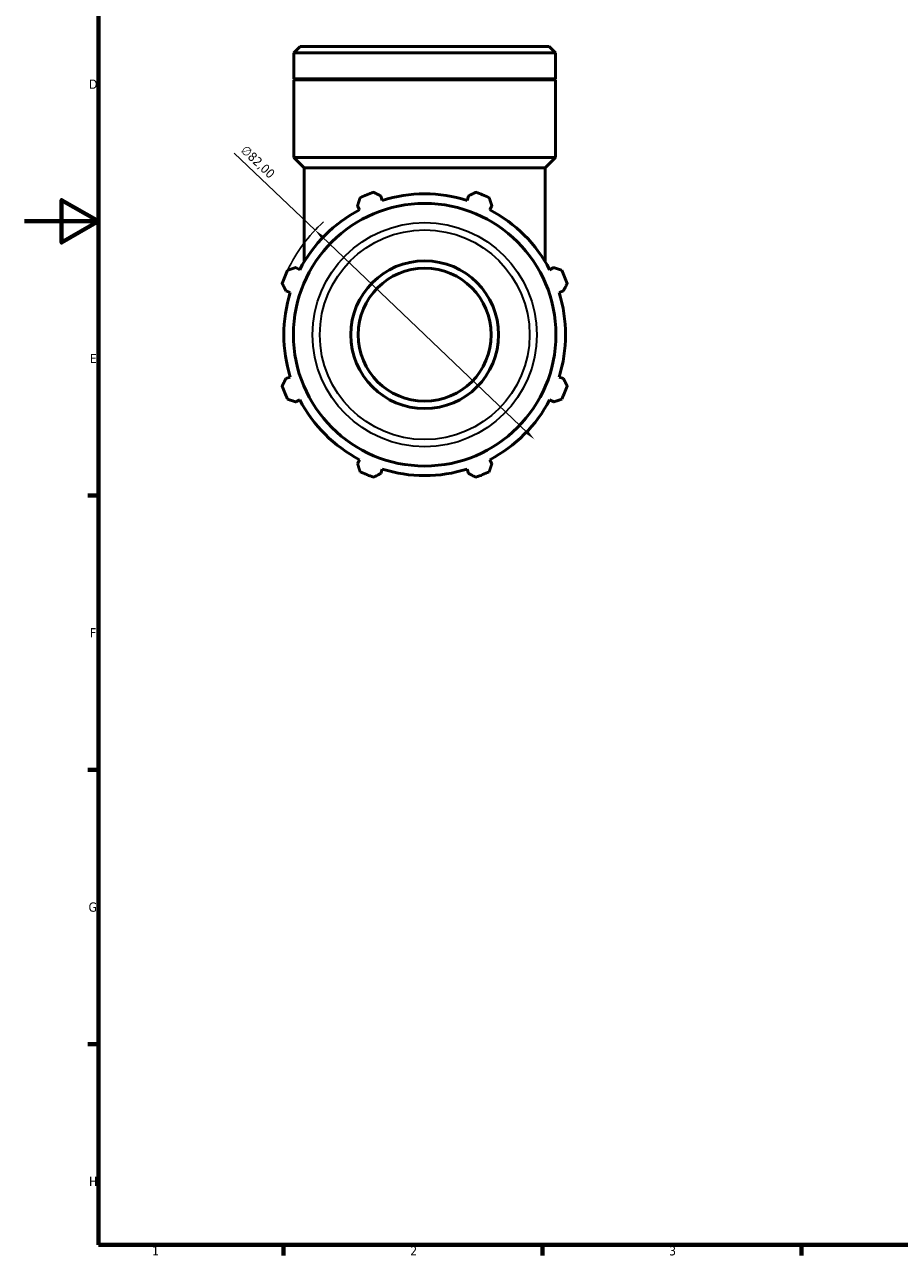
# Model space of a CAD drawing. Header units: millimetres. Extents: x 0 to 931, y 0 to 947.
# Tile 1 of 6: x 0 to 237, y 17 to 350. Entities that reach past the tile are written whole.
import ezdxf

# ---------------------------------------------------------------- set-up
doc = ezdxf.new("R2010")
doc.units = ezdxf.units.MM
for name, color, linetype, lineweight in [('Border (ISO)', 7, 'Continuous', 70), ('Dimension (ISO)', 7, 'Continuous', 25), ('Visible (ISO)', 7, 'Continuous', 50), ('Visible Narrow (ISO)', 7, 'Continuous', 35)]:
    doc.layers.add(name, color=color, linetype=linetype, lineweight=lineweight)
doc.styles.add('Note Text (ISO)', font='tahoma.ttf')
doc.dimstyles.new('Default (ISO)', dxfattribs={"dimtxt": 2.5, "dimasz": 2.5, "dimexe": 3.175, "dimexo": 0, "dimgap": 0.762, "dimtad": 1, "dimrnd": 1e-08, "dimzin": 0, "dimtxsty": 'Note Text (ISO)', "dimcen": 0.09, "dimdle": 10, "dimclrd": 256, "dimclre": 256, "dimclrt": 232, "dimazin": 0, "dimtfac": 1.40208, "dimtmove": 0, "dimatfit": 3, "dimfxl": 1, "dimtolj": 1, "dimtzin": 0, "dimlwd": -1, "dimlwe": -1, "dimarcsym": 0})

# ---------------------------------------------------------------- blocks, each defined once
blk = doc.blocks.new('Borders Default Border')
at = {"layer": 'Border (ISO)'}
for p, q in [((20, 222.75), (17.1, 222.75)), ((20, 148.5), (17.1, 148.5)), ((20, 74.25), (17.1, 74.25)), ((70.08, 20), (70.08, 17.1)), ((140.17, 20), (140.17, 17.1)), ((210.25, 20), (210.25, 17.1))]:
    blk.add_line(p, q, dxfattribs=at)
at = {"layer": 'Border (ISO)', "flags": 128}
for points in [[(20, 20), (20, 574), (821, 574), (821, 20), (20, 20)], [(0, 297), (20, 297), (10, 302.77), (10, 291.23), (20, 297)]]:
    blk.add_lwpolyline(points, dxfattribs=at)
at = {"layer": 'Border (ISO)', "color": 232, "true_color": 0xca0064, "char_height": 2.5, "attachment_point": 7, "style": 'Note Text (ISO)'}
for s, insert in [('D', (17.43, 332.88)), ('E', (17.64, 258.63)), ('F', (17.7, 184.38)), ('G', (17.31, 110.08)), ('H', (17.44, 35.88)), ('1', (34.48, 17.1)), ('2', (104.37, 17.1)), ('3', (174.43, 17.05))]:
    blk.add_mtext(s, dxfattribs=dict(at, insert=insert))
blk = doc.blocks.new('*D14')
at = {"layer": 'Defpoints', "color": 0, "transparency": 16777216}
for p in [(78.62, 294.61), (137.95, 238)]:
    blk.add_point(p, dxfattribs=at)
at = {"layer": 'Dimension (ISO)', "transparency": 16777216}
for p, q in [((78.62, 294.61), (56.76, 315.46)), ((136.14, 239.73), (80.43, 292.88))]:
    blk.add_line(p, q, dxfattribs=at)
blk.add_arc((108.28, 266.31), 41, 131.9104, 154.792, dxfattribs=at)
for points in [[(80.71, 293.18), (80.14, 292.58), (78.62, 294.61)], [(136.43, 240.03), (135.85, 239.43), (137.95, 238)]]:
    blk.add_solid(points, dxfattribs=at)
at = {"layer": 'Dimension (ISO)', "color": 232, "true_color": 0xca0064, "transparency": 16777216, "insert": (60.05, 317.81), "char_height": 2.5, "attachment_point": 1, "rotation": 316.3473, "style": 'Note Text (ISO)'}
blk.add_mtext('\\A1;∅82,00', dxfattribs=at)

msp = doc.modelspace()

# ---------------------------------------------------------------- linework, layer by layer
at = {"layer": 'Visible (ISO)'}
for p, q in [((74.571, 344.306), (72.871, 342.606)), ((74.571, 344.306), (141.992, 344.306)), ((141.992, 344.306), (143.691, 342.606)), ((72.871, 335.606), (72.871, 342.606)), ((143.691, 342.606), (72.871, 342.606)), ((143.691, 335.606), (143.691, 342.606)), ((143.691, 335.606), (72.871, 335.606)), ((73.171, 335.306), (72.871, 335.606)), ((143.691, 335.306), (72.871, 335.306)), ((72.871, 314.306), (72.871, 335.306)), ((143.391, 335.306), (143.691, 335.606)), ((143.691, 314.306), (143.691, 335.306)), ((143.691, 314.306), (72.871, 314.306)), ((75.704, 311.473), (72.871, 314.306)), ((140.859, 311.473), (143.691, 314.306)), ((140.859, 311.473), (75.704, 311.473)), ((75.704, 286.121), (75.704, 311.473)), ((140.859, 286.121), (140.859, 311.473)), ((96.815, 302.671), (96.446, 303.844)), ((120.117, 303.844), (119.747, 302.671)), ((90.107, 301.219), (90.675, 300.128)), ((125.888, 300.128), (126.456, 301.219)), ((74.46, 283.912), (73.369, 284.48)), ((143.194, 284.48), (142.103, 283.912)), ((70.743, 278.142), (71.916, 277.772)), ((144.647, 277.772), (145.82, 278.142)), ((71.916, 254.84), (70.743, 254.47)), ((145.82, 254.47), (144.647, 254.84)), ((73.369, 248.132), (74.46, 248.7)), ((142.103, 248.7), (143.194, 248.132)), ((90.675, 232.484), (90.107, 231.393)), ((96.446, 228.768), (96.815, 229.941)), ((119.747, 229.941), (120.117, 228.768)), ((126.456, 231.393), (125.888, 232.484))]:
    msp.add_line(p, q, dxfattribs=at)
for radius in [35.535, 20, 18]:
    msp.add_circle((108.281, 266.306), radius, dxfattribs=at)
for radius, start, end in [(41, 109.79198, 115.20802), (38.13, 72.5, 107.5), (41, 64.79198, 70.20802), (38.13, 117.5, 152.5), (38.13, 27.5, 62.5), (41, 154.79198, 160.20802), (41, 19.79198, 25.20802), (38.13, 162.5, 197.5), (38.13, 342.5, 17.5), (41, 199.79198, 205.20802), (41, 334.79198, 340.20802), (38.13, 207.5, 242.5), (38.13, 297.5, 332.5), (38.13, 252.5, 287.5), (41, 244.79198, 250.20802), (41, 289.79198, 295.20802)]:
    msp.add_arc((108.281, 266.306), radius, start, end, dxfattribs=at)
for points, weights in [([(90.107, 301.219), (90.456, 302.288), (90.819, 303.401)], [1.00222338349, 1.00151994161, 1]), ([(94.399, 304.884), (95.443, 304.354), (96.446, 303.844)], [1, 1.00151994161, 1.00222338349]), ([(120.117, 303.844), (121.12, 304.354), (122.164, 304.884)], [1.00222338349, 1.00151994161, 1]), ([(125.744, 303.401), (126.107, 302.288), (126.456, 301.219)], [1, 1.00151994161, 1.00222338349]), ([(71.186, 283.768), (72.3, 284.132), (73.369, 284.48)], [1, 1.00151994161, 1.00222338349]), ([(143.194, 284.48), (144.263, 284.132), (145.377, 283.768)], [1.00222338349, 1.00151994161, 1]), ([(70.743, 278.142), (70.234, 279.144), (69.703, 280.189)], [1.00222338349, 1.00151994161, 1]), ([(146.859, 280.189), (146.329, 279.144), (145.82, 278.142)], [1, 1.00151994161, 1.00222338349]), ([(69.703, 252.423), (70.234, 253.468), (70.743, 254.47)], [1, 1.00151994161, 1.00222338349]), ([(145.82, 254.47), (146.329, 253.468), (146.859, 252.423)], [1.00222338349, 1.00151994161, 1]), ([(73.369, 248.132), (72.3, 248.48), (71.186, 248.844)], [1.00222338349, 1.00151994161, 1]), ([(145.377, 248.844), (144.263, 248.48), (143.194, 248.132)], [1, 1.00151994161, 1.00222338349]), ([(90.819, 229.211), (90.456, 230.324), (90.107, 231.393)], [1, 1.00151994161, 1.00222338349]), ([(126.456, 231.393), (126.107, 230.324), (125.744, 229.211)], [1.00222338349, 1.00151994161, 1]), ([(96.446, 228.768), (95.443, 228.258), (94.399, 227.728)], [1.00222338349, 1.00151994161, 1]), ([(122.164, 227.728), (121.12, 228.258), (120.117, 228.768)], [1, 1.00151994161, 1.00222338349])]:
    msp.add_rational_spline(points, weights, degree=2, dxfattribs=at)
at = {"layer": 'Visible Narrow (ISO)'}
for radius in [30.337, 28.38]:
    msp.add_circle((108.281, 266.306), radius, dxfattribs=at)

# ---------------------------------------------------------------- block references
msp.add_blockref('Borders Default Border', (0, 0))

# ---------------------------------------------------------------- dimensions: what is measured, and where the dimension line sits
at = {"layer": 'Dimension (ISO)'}
dim = msp.add_diameter_dim_2p(p1=(137.946, 238.004), p2=(78.616, 294.608), dimstyle='Default (ISO)', override={"dimdec": 2, "dimlfac": 1, "dimtp": 0, "dimtm": 0, "dimtdec": 2, "dimatfit": 2}, dxfattribs=at)
dim.commit()
dim.dimension.update_dxf_attribs({"geometry": '*D14', "text_midpoint": (61.285, 311.143), "dimtype": 163})

doc.saveas('drawing.dxf')
